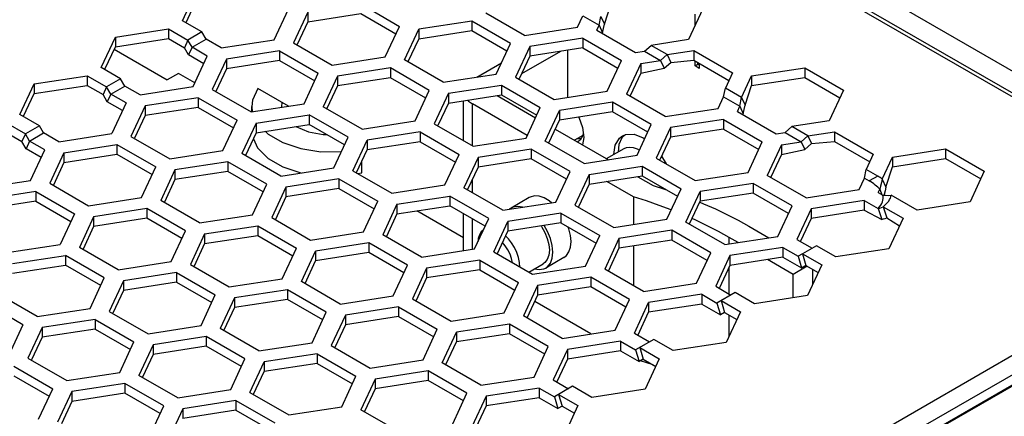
# Model space of a CAD drawing. Header units: inches. Extents: x 0 to 179, y 0 to 133.
# Tile 10 of 12: x 104 to 153, y 67 to 87. Entities that reach past the tile are written whole.
import ezdxf

# ---------------------------------------------------------------- set-up
doc = ezdxf.new("R2010")
doc.units = ezdxf.units.IN
doc.header["$MEASUREMENT"] = 0
doc.layers.add('02___PRT_ALL_AXES', color=7, linetype='Continuous')

msp = doc.modelspace()

# ---------------------------------------------------------------- linework, layer by layer
at = {"color": 7, "linetype": 'Continuous'}
for p, q in [((177.479, 70.348), (68.584, 133.217)), ((111.963, 86.557), (112.493, 87.699)), ((133.069, 86.474), (133.402, 87.467)), ((118.096, 87.078), (118.096, 86.588)), ((118.096, 86.588), (120.773, 87.002)), ((120.773, 87.002), (122.553, 85.974)), ((118.096, 86.588), (117.566, 85.445)), ((126.375, 86.625), (126.375, 86.135)), ((132.894, 86.862), (133.069, 86.474)), ((132.98, 86.036), (133.069, 86.474)), ((111.069, 86.235), (111.069, 85.746)), ((123.698, 86.211), (123.698, 85.721)), ((126.375, 86.135), (123.698, 85.721)), ((128.155, 85.107), (126.375, 86.135)), ((132.804, 86.424), (132.98, 86.036)), ((132.958, 86.009), (132.98, 86.036)), ((108.392, 85.821), (108.392, 85.331)), ((108.392, 85.331), (111.069, 85.746)), ((111.069, 85.746), (111.873, 85.281)), ((112.049, 85.67), (111.873, 85.281)), ((123.168, 84.579), (123.698, 85.721)), ((131.977, 85.758), (131.977, 85.268)), ((107.862, 84.189), (108.392, 85.331)), ((108.321, 85.209), (111.011, 83.656)), ((112.085, 84.914), (111.873, 85.281)), ((112.261, 85.302), (112.085, 84.914)), ((116.671, 85.124), (116.671, 84.634)), ((130.863, 85.096), (128.882, 83.953)), ((129.301, 85.344), (129.301, 84.854)), ((131.977, 85.268), (129.301, 84.854)), ((131.216, 85.151), (131.216, 82.771)), ((131.977, 85.268), (133.758, 84.241)), ((137.58, 85.137), (137.58, 84.647)), ((112.849, 84.473), (112.085, 84.914)), ((113.995, 84.71), (113.995, 84.22)), ((116.671, 84.634), (113.995, 84.22)), ((116.671, 84.634), (118.452, 83.606)), ((126.63, 83.795), (127.882, 84.518)), ((129.301, 84.854), (128.77, 83.712)), ((135.907, 84.633), (136.083, 84.244)), ((136.083, 84.244), (136.417, 84.541)), ((136.241, 84.93), (136.417, 84.541)), ((136.417, 84.541), (137.58, 84.647)), ((137.58, 84.647), (139.36, 83.619)), ((137.792, 84.442), (137.792, 84.524)), ((113.995, 84.22), (113.464, 83.077)), ((122.274, 84.257), (122.274, 83.767)), ((134.903, 83.988), (134.373, 82.845)), ((134.903, 84.478), (134.903, 83.988)), ((134.903, 83.988), (136.083, 84.244)), ((137.651, 84.36), (137.792, 84.442)), ((137.863, 84.401), (137.792, 84.442)), ((143.182, 84.27), (143.182, 83.78)), ((106.968, 83.868), (106.968, 83.378)), ((111.576, 83.982), (111.011, 83.656)), ((112.401, 83.506), (111.576, 83.982)), ((119.597, 83.843), (119.597, 83.353)), ((122.274, 83.767), (119.597, 83.353)), ((124.054, 82.739), (122.274, 83.767)), ((140.505, 83.856), (140.505, 83.366)), ((140.505, 83.366), (143.182, 83.78)), ((143.182, 83.78), (144.962, 82.752)), ((104.291, 83.454), (104.291, 82.964)), ((104.291, 82.964), (106.968, 83.378)), ((106.968, 83.378), (107.772, 82.914)), ((107.948, 83.302), (107.772, 82.914)), ((119.597, 83.353), (119.067, 82.211)), ((127.876, 83.391), (127.876, 82.901)), ((140.173, 82.373), (140.505, 83.366)), ((103.761, 81.821), (104.291, 82.964)), ((107.984, 82.546), (107.772, 82.914)), ((108.16, 82.935), (107.984, 82.546)), ((108.748, 82.105), (107.984, 82.546)), ((112.57, 82.756), (112.57, 82.266)), ((116.797, 82.519), (116.771, 82.317)), ((125.199, 82.976), (125.199, 82.487)), ((125.199, 82.487), (127.876, 82.901)), ((125.968, 80.573), (125.968, 82.605)), ((127.653, 82.866), (129.597, 81.744)), ((127.876, 82.901), (129.657, 81.873)), ((133.479, 82.524), (133.479, 82.034)), ((139.997, 82.761), (140.173, 82.373)), ((109.893, 82.342), (109.893, 81.852)), ((112.57, 82.266), (109.893, 81.852)), ((112.57, 82.266), (114.351, 81.238)), ((116.771, 82.317), (116.777, 82.271)), ((125.199, 82.487), (124.669, 81.344)), ((126.407, 80.319), (126.407, 82.442)), ((129.178, 80.842), (126.407, 82.442)), ((130.802, 82.11), (130.802, 81.62)), ((133.479, 82.034), (130.802, 81.62)), ((135.259, 81.006), (133.479, 82.034)), ((139.908, 82.323), (140.083, 81.935)), ((140.083, 81.935), (140.173, 82.373)), ((109.893, 81.852), (109.363, 80.71)), ((118.173, 81.889), (118.173, 81.399)), ((130.272, 80.477), (130.802, 81.62)), ((139.081, 81.657), (139.081, 81.167)), ((140.061, 81.908), (140.083, 81.935)), ((102.867, 81.01), (103.671, 80.546)), ((115.496, 81.475), (115.496, 80.985)), ((115.496, 80.985), (118.173, 81.399)), ((117.503, 81.296), (118.135, 81.031)), ((119.953, 80.372), (118.173, 81.399)), ((123.775, 81.023), (123.775, 80.533)), ((130.592, 81.169), (133.271, 79.623)), ((136.404, 81.243), (136.404, 80.753)), ((139.081, 81.167), (136.404, 80.753)), ((139.081, 81.167), (140.861, 80.139)), ((144.683, 81.035), (144.683, 80.546)), ((103.847, 80.934), (103.671, 80.546)), ((103.883, 80.178), (103.671, 80.546)), ((104.059, 80.567), (103.883, 80.178)), ((115.496, 80.985), (114.966, 79.843)), ((121.098, 80.609), (121.098, 80.119)), ((123.775, 80.533), (121.098, 80.119)), ((123.775, 80.533), (125.555, 79.505)), ((131.976, 80.84), (131.569, 80.605)), ((131.749, 80.538), (131.712, 80.523)), ((131.721, 80.693), (131.894, 80.695)), ((131.849, 80.616), (131.749, 80.538)), ((131.984, 80.85), (131.849, 80.616)), ((132.001, 80.966), (131.984, 80.85)), ((136.404, 80.753), (135.874, 79.611)), ((143.01, 80.532), (143.186, 80.143)), ((143.345, 80.828), (143.521, 80.44)), ((143.521, 80.44), (144.683, 80.546)), ((144.683, 80.546), (146.464, 79.518)), ((104.647, 79.737), (103.883, 80.178)), ((108.469, 80.388), (108.469, 79.898)), ((120.568, 78.976), (121.098, 80.119)), ((129.377, 80.156), (129.377, 79.666)), ((133.18, 79.675), (134.072, 80.189)), ((133.808, 80.393), (133.763, 80.011)), ((142.007, 80.376), (142.007, 79.887)), ((142.007, 79.887), (143.186, 80.143)), ((143.186, 80.143), (143.521, 80.44)), ((150.286, 80.169), (150.286, 79.679)), ((105.792, 79.974), (105.792, 79.484)), ((105.792, 79.484), (108.469, 79.898)), ((108.469, 79.898), (110.249, 78.87)), ((114.071, 79.522), (114.071, 79.032)), ((126.701, 79.742), (126.701, 79.252)), ((129.377, 79.666), (126.701, 79.252)), ((131.158, 78.638), (129.377, 79.666)), ((142.007, 79.887), (141.476, 78.744)), ((147.609, 79.755), (147.609, 79.265)), ((147.609, 79.265), (150.286, 79.679)), ((150.286, 79.679), (152.066, 78.651)), ((105.792, 79.484), (105.262, 78.342)), ((111.395, 79.107), (111.395, 78.618)), ((114.071, 79.032), (111.395, 78.618)), ((115.852, 78.004), (114.071, 79.032)), ((126.701, 79.252), (126.17, 78.11)), ((134.98, 79.289), (134.98, 78.799)), ((147.28, 78.234), (147.609, 79.265)), ((111.395, 78.618), (110.864, 77.475)), ((119.674, 78.655), (119.674, 78.165)), ((126.407, 77.952), (126.407, 78.62)), ((132.303, 78.875), (132.303, 78.385)), ((132.303, 78.385), (134.98, 78.799)), ((134.539, 77.747), (133.195, 78.523)), ((134.756, 78.765), (135.529, 78.319)), ((134.98, 78.799), (136.76, 77.772)), ((147.095, 78.647), (147.28, 78.234)), ((116.997, 78.241), (116.997, 77.751)), ((119.674, 78.165), (116.997, 77.751)), ((119.674, 78.165), (121.454, 77.137)), ((132.303, 78.385), (131.773, 77.243)), ((135.529, 78.319), (136.159, 78.119)), ((135.877, 78.208), (135.883, 78.278)), ((140.582, 78.423), (140.582, 77.933)), ((146.967, 78.126), (147.082, 77.854)), ((147.28, 78.234), (147.239, 78.041)), ((104.368, 77.53), (101.691, 77.116)), ((104.368, 78.02), (104.368, 77.53)), ((104.368, 77.53), (106.148, 76.503)), ((116.997, 77.751), (116.467, 76.608)), ((125.276, 77.788), (125.276, 77.298)), ((129.28, 77.711), (128.361, 77.181)), ((134.539, 77.747), (134.539, 76.352)), ((137.905, 78.009), (137.905, 77.519)), ((140.582, 77.933), (137.905, 77.519)), ((142.362, 76.905), (140.582, 77.933)), ((146.185, 77.556), (146.185, 77.066)), ((109.97, 77.154), (109.97, 76.664)), ((122.599, 77.374), (122.599, 76.884)), ((122.599, 76.884), (125.276, 77.298)), ((125.968, 75.674), (123.602, 77.039)), ((127.056, 76.27), (125.276, 77.298)), ((128.361, 77.181), (128.27, 77.116)), ((137.375, 76.376), (137.905, 77.519)), ((137.887, 77.475), (138.079, 77.397)), ((143.508, 77.142), (143.508, 76.652)), ((146.185, 77.066), (143.508, 76.652)), ((146.185, 77.066), (147.074, 76.606)), ((146.886, 77.151), (147.074, 76.606)), ((147.143, 77.248), (147.329, 76.685)), ((107.293, 76.74), (107.293, 76.25)), ((109.97, 76.664), (107.293, 76.25)), ((111.751, 75.636), (109.97, 76.664)), ((122.599, 76.884), (122.069, 75.742)), ((125.968, 75.026), (125.968, 76.899)), ((126.407, 75.094), (126.407, 76.645)), ((130.879, 76.922), (130.879, 76.432)), ((143.508, 76.652), (142.978, 75.51)), ((147.329, 76.685), (147.968, 76.289)), ((107.293, 76.25), (106.763, 75.107)), ((115.573, 76.287), (115.573, 75.797)), ((128.202, 76.507), (128.202, 76.018)), ((130.879, 76.432), (128.202, 76.018)), ((130.879, 76.432), (132.659, 75.404)), ((136.481, 76.055), (136.481, 75.565)), ((140.36, 76.265), (141.378, 75.677)), ((112.896, 75.873), (112.896, 75.383)), ((112.896, 75.383), (115.573, 75.797)), ((115.573, 75.797), (117.353, 74.769)), ((127.672, 74.875), (128.202, 76.018)), ((133.804, 75.641), (133.804, 75.151)), ((136.481, 75.565), (133.804, 75.151)), ((138.261, 74.537), (136.481, 75.565)), ((139.817, 75.435), (139.37, 75.693)), ((139.37, 75.366), (139.37, 75.693)), ((112.896, 75.383), (112.366, 74.241)), ((121.175, 75.42), (121.175, 74.931)), ((133.804, 75.151), (133.274, 74.008)), ((134.539, 75.265), (134.539, 73.257)), ((142.083, 75.188), (142.083, 74.698)), ((105.869, 74.786), (105.869, 74.296)), ((118.498, 75.006), (118.498, 74.516)), ((121.175, 74.931), (118.498, 74.516)), ((122.955, 73.903), (121.175, 74.931)), ((126.777, 74.554), (126.777, 74.064)), ((131.03, 74.68), (130.111, 74.15)), ((139.406, 74.774), (139.406, 74.284)), ((142.083, 74.698), (139.406, 74.284)), ((142.6, 73.828), (141.302, 74.577)), ((142.083, 74.698), (143.027, 74.154)), ((142.851, 74.745), (143.027, 74.154)), ((143.063, 74.868), (143.239, 74.276)), ((103.192, 73.882), (105.869, 74.296)), ((107.649, 73.268), (105.869, 74.296)), ((117.968, 73.374), (118.498, 74.516)), ((124.101, 74.14), (124.101, 73.65)), ((126.777, 74.064), (124.101, 73.65)), ((126.777, 74.064), (128.558, 73.036)), ((129.251, 73.942), (129.986, 74.366)), ((139.406, 74.284), (138.876, 73.142)), ((139.37, 72.836), (139.37, 74.206)), ((143.307, 74.237), (142.6, 73.828)), ((143.239, 74.276), (143.027, 74.154)), ((143.239, 74.276), (143.864, 73.915)), ((143.59, 73.326), (143.59, 74.073)), ((111.471, 73.919), (111.471, 73.429)), ((124.101, 73.65), (123.57, 72.507)), ((132.38, 73.687), (132.38, 73.197)), ((142.6, 72.644), (142.6, 73.828)), ((108.795, 73.505), (108.795, 73.015)), ((111.471, 73.429), (108.795, 73.015)), ((111.471, 73.429), (113.252, 72.402)), ((117.074, 73.053), (117.074, 72.563)), ((129.703, 73.273), (129.703, 72.783)), ((132.38, 73.197), (129.703, 72.783)), ((134.16, 72.169), (132.38, 73.197)), ((162.842, 73.532), (135.194, 57.57)), ((162.877, 73.512), (135.229, 57.549)), ((108.795, 73.015), (108.264, 71.873)), ((114.397, 72.638), (114.397, 72.149)), ((117.074, 72.563), (114.397, 72.149)), ((118.854, 71.535), (117.074, 72.563)), ((129.703, 72.783), (129.173, 71.641)), ((137.982, 72.82), (137.982, 72.331)), ((114.397, 72.149), (113.867, 71.006)), ((122.676, 72.186), (122.676, 71.696)), ((132.395, 70.82), (129.553, 72.461)), ((135.305, 72.406), (135.305, 71.916)), ((137.982, 72.331), (135.305, 71.916)), ((137.982, 72.331), (138.926, 71.786)), ((138.75, 72.377), (138.926, 71.786)), ((138.962, 72.5), (139.138, 71.908)), ((119.999, 71.772), (119.999, 71.282)), ((122.676, 71.696), (119.999, 71.282)), ((122.676, 71.696), (124.456, 70.668)), ((134.775, 70.774), (135.305, 71.916)), ((139.138, 71.908), (138.926, 71.786)), ((139.138, 71.908), (139.762, 71.548)), ((139.37, 70.702), (139.37, 71.774)), ((104.693, 71.137), (104.693, 70.647)), ((107.37, 71.551), (107.37, 71.062)), ((119.999, 71.282), (119.469, 70.14)), ((128.279, 71.319), (128.279, 70.829)), ((104.693, 70.647), (104.163, 69.505)), ((107.37, 71.062), (104.693, 70.647)), ((107.37, 71.062), (109.151, 70.034)), ((112.973, 70.685), (112.973, 70.195)), ((125.602, 70.905), (125.602, 70.415)), ((128.279, 70.829), (125.602, 70.415)), ((130.059, 69.802), (128.279, 70.829)), ((110.296, 70.271), (110.296, 69.781)), ((112.973, 70.195), (110.296, 69.781)), ((114.753, 69.167), (112.973, 70.195)), ((125.072, 69.273), (125.602, 70.415)), ((133.881, 70.453), (133.881, 69.963)), ((134.861, 70.132), (135.036, 69.541)), ((110.296, 69.781), (109.766, 68.638)), ((118.575, 69.818), (118.575, 69.328)), ((131.204, 70.038), (131.204, 69.549)), ((133.881, 69.963), (131.204, 69.549)), ((133.881, 69.963), (134.824, 69.418)), ((134.649, 70.009), (134.824, 69.418)), ((115.898, 69.404), (115.898, 68.914)), ((118.575, 69.328), (115.898, 68.914)), ((118.575, 69.328), (120.355, 68.3)), ((131.204, 69.549), (130.674, 68.406)), ((135.036, 69.541), (134.824, 69.418)), ((135.539, 69.25), (134.901, 69.462)), ((135.036, 69.541), (135.661, 69.18)), ((103.269, 68.694), (105.049, 67.666)), ((115.368, 67.772), (115.898, 68.914)), ((124.177, 68.951), (124.177, 68.462)), ((108.871, 68.317), (108.871, 67.827)), ((121.501, 68.537), (121.501, 68.047)), ((124.177, 68.462), (121.501, 68.047)), ((125.958, 67.434), (124.177, 68.462)), ((129.78, 68.085), (129.78, 67.595)), ((106.195, 67.903), (106.195, 67.413)), ((108.871, 67.827), (106.195, 67.413)), ((110.652, 66.799), (108.871, 67.827)), ((121.501, 68.047), (120.97, 66.905)), ((127.103, 67.671), (127.103, 67.181)), ((129.78, 67.595), (127.103, 67.181)), ((129.78, 67.595), (130.723, 67.05)), ((130.547, 67.642), (130.723, 67.05)), ((130.76, 67.764), (130.935, 67.173)), ((106.195, 67.413), (105.664, 66.271)), ((114.474, 67.45), (114.474, 66.96)), ((127.103, 67.181), (126.573, 66.038)), ((130.935, 67.173), (130.723, 67.05)), ((130.935, 67.173), (131.56, 66.812)), ((111.797, 67.036), (111.797, 66.546)), ((114.474, 66.96), (111.797, 66.546)), ((114.474, 66.96), (116.254, 65.933))]:
    msp.add_line(p, q, dxfattribs=at)
at = {"color": 3, "linetype": 'Continuous'}
for p, q in [((164.963, 76.267), (120.664, 101.843)), ((120.964, 101.873), (165.263, 76.297)), ((111.776, 86.644), (112.493, 88.189)), ((120.773, 87.492), (122.732, 86.36)), ((116.413, 85.682), (117.13, 87.227)), ((118.096, 87.078), (117.379, 85.532)), ((129.042, 85.902), (127.082, 87.033)), ((138.038, 87.24), (137.321, 85.694)), ((137.651, 86.405), (137.651, 86.973)), ((112.756, 86.078), (111.776, 86.644)), ((126.375, 86.625), (123.698, 86.211)), ((128.335, 85.494), (126.375, 86.625)), ((131.719, 86.316), (131.988, 86.896)), ((131.988, 86.896), (132.804, 86.424)), ((132.804, 86.424), (132.894, 86.862)), ((108.392, 85.821), (111.069, 86.235)), ((111.069, 86.235), (112.049, 85.67)), ((112.756, 86.078), (112.049, 85.67)), ((112.968, 85.711), (112.756, 86.078)), ((122.015, 84.815), (122.732, 86.36)), ((122.981, 84.665), (123.698, 86.211)), ((129.042, 85.902), (131.719, 86.316)), ((132.685, 86.167), (132.804, 86.424)), ((132.685, 86.167), (134.644, 85.035)), ((107.675, 84.276), (108.392, 85.821)), ((112.261, 85.302), (112.049, 85.67)), ((112.261, 85.302), (112.968, 85.711)), ((113.736, 85.267), (112.968, 85.711)), ((113.736, 85.267), (116.413, 85.682)), ((117.379, 85.532), (119.338, 84.401)), ((127.617, 83.948), (128.335, 85.494)), ((131.977, 85.758), (129.301, 85.344)), ((131.977, 85.758), (133.937, 84.627)), ((137.321, 85.694), (135.425, 85.401)), ((113.029, 84.859), (112.261, 85.302)), ((116.671, 85.124), (113.995, 84.71)), ((116.671, 85.124), (118.631, 83.992)), ((129.301, 85.344), (128.583, 83.799)), ((134.644, 85.035), (135.09, 85.104)), ((135.09, 85.104), (135.425, 85.401)), ((135.09, 85.104), (135.907, 84.633)), ((136.241, 84.93), (135.425, 85.401)), ((136.241, 84.93), (137.58, 85.137)), ((137.58, 85.137), (139.539, 84.005)), ((112.311, 83.314), (113.029, 84.859)), ((113.995, 84.71), (113.277, 83.164)), ((119.338, 84.401), (122.015, 84.815)), ((124.941, 83.534), (122.981, 84.665)), ((133.22, 83.082), (133.937, 84.627)), ((134.903, 84.478), (135.907, 84.633)), ((135.907, 84.633), (136.241, 84.93)), ((137.651, 84.36), (137.651, 84.606)), ((137.863, 84.483), (137.863, 84.238)), ((108.655, 83.71), (107.675, 84.276)), ((117.914, 82.447), (118.631, 83.992)), ((122.274, 84.257), (119.597, 83.843)), ((124.233, 83.126), (122.274, 84.257)), ((134.903, 84.478), (134.186, 82.932)), ((137.863, 84.238), (137.651, 84.36)), ((139.539, 84.005), (139.181, 83.233)), ((140.505, 83.856), (143.182, 84.27)), ((143.182, 84.27), (145.142, 83.139)), ((104.291, 83.454), (106.968, 83.868)), ((106.968, 83.868), (107.948, 83.302)), ((108.655, 83.71), (107.948, 83.302)), ((108.867, 83.343), (108.655, 83.71)), ((119.597, 83.843), (118.88, 82.298)), ((124.941, 83.534), (127.617, 83.948)), ((128.583, 83.799), (130.543, 82.667)), ((139.997, 82.761), (140.505, 83.856)), ((103.574, 81.908), (104.291, 83.454)), ((108.16, 82.935), (107.948, 83.302)), ((108.16, 82.935), (108.867, 83.343)), ((109.635, 82.9), (108.867, 83.343)), ((109.635, 82.9), (112.311, 83.314)), ((113.277, 83.164), (115.237, 82.033)), ((117.132, 82.326), (115.587, 83.218)), ((123.516, 81.58), (124.233, 83.126)), ((125.199, 82.976), (127.876, 83.391)), ((127.876, 83.391), (129.836, 82.259)), ((130.543, 82.667), (133.22, 83.082)), ((139.091, 82.794), (139.181, 83.233)), ((139.997, 82.761), (139.181, 83.233)), ((145.142, 83.139), (144.425, 81.593)), ((108.928, 82.491), (108.16, 82.935)), ((112.57, 82.756), (109.893, 82.342)), ((112.57, 82.756), (114.53, 81.625)), ((125.199, 82.976), (124.482, 81.431)), ((133.479, 82.524), (130.802, 82.11)), ((135.438, 81.393), (133.479, 82.524)), ((136.145, 81.801), (134.186, 82.932)), ((138.822, 82.215), (139.091, 82.794)), ((139.091, 82.794), (139.908, 82.323)), ((139.908, 82.323), (139.997, 82.761)), ((108.928, 82.491), (108.21, 80.946)), ((109.893, 82.342), (109.176, 80.796)), ((115.237, 82.033), (117.914, 82.447)), ((115.27, 82.317), (115.3, 82.043)), ((115.27, 82.033), (115.27, 82.317)), ((120.839, 81.166), (118.88, 82.298)), ((129.119, 80.714), (129.836, 82.259)), ((130.085, 80.564), (130.802, 82.11)), ((136.145, 81.801), (138.822, 82.215)), ((139.788, 82.065), (139.908, 82.323)), ((139.788, 82.065), (141.748, 80.934)), ((104.554, 81.342), (103.574, 81.908)), ((113.813, 80.079), (114.53, 81.625)), ((115.496, 81.475), (118.173, 81.889)), ((120.132, 80.758), (118.173, 81.889)), ((120.839, 81.166), (123.516, 81.58)), ((139.081, 81.657), (136.404, 81.243)), ((139.081, 81.657), (141.041, 80.526)), ((144.425, 81.593), (142.528, 81.3)), ((102.867, 81.5), (103.847, 80.934)), ((104.554, 81.342), (103.847, 80.934)), ((104.766, 80.975), (104.554, 81.342)), ((115.496, 81.475), (114.779, 79.93)), ((123.775, 81.023), (121.098, 80.609)), ((123.775, 81.023), (125.735, 79.891)), ((124.482, 81.431), (126.442, 80.3)), ((134.721, 79.847), (135.438, 81.393)), ((136.404, 81.243), (135.687, 79.698)), ((142.194, 81.003), (142.528, 81.3)), ((143.345, 80.828), (142.528, 81.3)), ((143.345, 80.828), (144.683, 81.035)), ((144.683, 81.035), (146.643, 79.904)), ((104.059, 80.567), (103.847, 80.934)), ((104.059, 80.567), (104.766, 80.975)), ((104.826, 80.124), (104.059, 80.567)), ((105.533, 80.532), (104.766, 80.975)), ((105.533, 80.532), (108.21, 80.946)), ((109.176, 80.796), (111.136, 79.665)), ((115.356, 80.683), (115.57, 80.214)), ((119.415, 79.213), (120.132, 80.758)), ((120.381, 79.063), (121.098, 80.609)), ((126.442, 80.3), (129.119, 80.714)), ((132.044, 79.433), (130.085, 80.564)), ((132.029, 80.748), (131.974, 80.371)), ((140.323, 78.98), (141.041, 80.526)), ((141.748, 80.934), (142.194, 81.003)), ((142.007, 80.376), (143.01, 80.532)), ((142.194, 81.003), (143.01, 80.532)), ((143.01, 80.532), (143.345, 80.828)), ((104.109, 78.578), (104.826, 80.124)), ((105.792, 79.974), (108.469, 80.388)), ((108.469, 80.388), (110.429, 79.257)), ((111.136, 79.665), (113.813, 80.079)), ((115.57, 80.214), (116.095, 79.688)), ((129.377, 80.156), (126.701, 79.742)), ((131.337, 79.025), (129.377, 80.156)), ((142.007, 80.376), (141.289, 78.831)), ((147.609, 79.755), (150.286, 80.169)), ((150.286, 80.169), (152.245, 79.037)), ((105.792, 79.974), (105.075, 78.429)), ((114.071, 79.522), (111.395, 79.107)), ((116.031, 78.39), (114.071, 79.522)), ((116.738, 78.798), (114.779, 79.93)), ((116.095, 79.688), (116.837, 79.259)), ((120.831, 78.966), (120.831, 79.543)), ((125.017, 78.346), (125.735, 79.891)), ((126.701, 79.742), (125.983, 78.196)), ((132.044, 79.433), (134.721, 79.847)), ((135.687, 79.698), (137.646, 78.566)), ((146.643, 79.904), (146.284, 79.131)), ((147.095, 78.647), (147.609, 79.755)), ((109.711, 77.711), (110.429, 79.257)), ((111.395, 79.107), (110.677, 77.562)), ((116.738, 78.798), (119.415, 79.213)), ((120.381, 79.063), (122.341, 77.932)), ((130.62, 77.479), (131.337, 79.025)), ((132.303, 78.875), (134.98, 79.289)), ((134.98, 79.289), (136.939, 78.158)), ((146.195, 78.693), (146.284, 79.131)), ((146.866, 78.795), (146.284, 79.131)), ((152.245, 79.037), (151.528, 77.492)), ((101.432, 78.164), (104.109, 78.578)), ((119.674, 78.655), (116.997, 78.241)), ((119.674, 78.655), (121.633, 77.524)), ((120.61, 78.931), (120.831, 78.966)), ((132.303, 78.875), (131.586, 77.33)), ((137.646, 78.566), (140.323, 78.98)), ((143.249, 77.7), (141.289, 78.831)), ((145.926, 78.114), (146.195, 78.693)), ((146.195, 78.693), (146.442, 78.55)), ((146.866, 78.795), (146.442, 78.55)), ((105.075, 78.429), (107.035, 77.297)), ((115.314, 76.845), (116.031, 78.39)), ((116.997, 78.241), (116.28, 76.695)), ((122.341, 77.932), (125.017, 78.346)), ((127.943, 77.065), (125.983, 78.196)), ((136.222, 76.613), (136.939, 78.158)), ((140.582, 78.423), (137.905, 78.009)), ((142.542, 77.291), (140.582, 78.423)), ((143.249, 77.7), (145.926, 78.114)), ((146.892, 77.964), (146.967, 78.126)), ((147.01, 78.29), (146.967, 78.126)), ((104.368, 78.02), (101.691, 77.606)), ((104.368, 78.02), (106.327, 76.889)), ((107.035, 77.297), (109.711, 77.711)), ((112.637, 76.431), (110.677, 77.562)), ((122.599, 77.374), (125.276, 77.788)), ((127.236, 76.657), (125.276, 77.788)), ((137.188, 76.463), (137.905, 78.009)), ((146.185, 77.556), (143.508, 77.142)), ((146.185, 77.556), (146.886, 77.151)), ((146.892, 77.964), (147.119, 77.833)), ((148.851, 77.078), (147.554, 77.827)), ((109.97, 77.154), (107.293, 76.74)), ((111.93, 76.022), (109.97, 77.154)), ((120.916, 75.978), (121.633, 77.524)), ((122.599, 77.374), (121.882, 75.829)), ((127.943, 77.065), (130.62, 77.479)), ((131.586, 77.33), (133.545, 76.198)), ((141.825, 75.746), (142.542, 77.291)), ((143.508, 77.142), (142.79, 75.596)), ((147.143, 77.248), (148.144, 76.67)), ((151.528, 77.492), (148.851, 77.078)), ((106.327, 76.889), (105.61, 75.344)), ((107.293, 76.74), (106.576, 75.194)), ((112.637, 76.431), (115.314, 76.845)), ((116.28, 76.695), (118.239, 75.564)), ((126.519, 75.111), (127.236, 76.657)), ((130.879, 76.922), (128.202, 76.507)), ((130.879, 76.922), (132.838, 75.79)), ((133.545, 76.198), (136.222, 76.613)), ((148.144, 76.67), (147.427, 75.124)), ((112.896, 75.873), (115.573, 76.287)), ((115.573, 76.287), (117.532, 75.156)), ((127.484, 74.962), (128.202, 76.507)), ((136.481, 76.055), (133.804, 75.641)), ((134.443, 58.646), (164.963, 76.267)), ((138.441, 74.924), (136.481, 76.055)), ((139.148, 75.332), (137.188, 76.463)), ((111.213, 74.477), (111.93, 76.022)), ((112.896, 75.873), (112.179, 74.327)), ((118.239, 75.564), (120.916, 75.978)), ((123.842, 74.697), (121.882, 75.829)), ((132.121, 74.245), (132.838, 75.79)), ((133.804, 75.641), (133.087, 74.095)), ((139.148, 75.332), (141.825, 75.746)), ((142.79, 75.596), (143.558, 75.153)), ((102.933, 74.929), (105.61, 75.344)), ((108.536, 74.063), (106.576, 75.194)), ((116.815, 73.61), (117.532, 75.156)), ((121.175, 75.42), (118.498, 75.006)), ((123.135, 74.289), (121.175, 75.42)), ((123.842, 74.697), (126.519, 75.111)), ((134.867, 57.912), (164.963, 75.288)), ((142.083, 75.188), (139.406, 74.774)), ((142.083, 75.188), (142.851, 74.745)), ((143.77, 75.276), (143.063, 74.868)), ((144.75, 74.71), (143.77, 75.276)), ((147.427, 75.124), (144.75, 74.71)), ((103.192, 74.372), (105.869, 74.786)), ((107.829, 73.655), (105.869, 74.786)), ((117.781, 73.461), (118.498, 75.006)), ((126.777, 74.554), (124.101, 74.14)), ((126.777, 74.554), (128.737, 73.422)), ((127.484, 74.962), (129.444, 73.831)), ((137.723, 73.378), (138.441, 74.924)), ((139.406, 74.774), (138.689, 73.229)), ((143.063, 74.868), (142.851, 74.745)), ((143.063, 74.868), (144.043, 74.302)), ((108.536, 74.063), (111.213, 74.477)), ((112.179, 74.327), (114.138, 73.196)), ((122.417, 72.744), (123.135, 74.289)), ((124.101, 74.14), (123.383, 72.594)), ((129.444, 73.831), (132.121, 74.245)), ((135.046, 72.964), (133.087, 74.095)), ((144.043, 74.302), (143.326, 72.756)), ((107.111, 72.109), (107.829, 73.655)), ((111.471, 73.919), (108.795, 73.505)), ((111.471, 73.919), (113.431, 72.788)), ((114.138, 73.196), (116.815, 73.61)), ((132.38, 73.687), (129.703, 73.273)), ((134.339, 72.556), (132.38, 73.687)), ((108.795, 73.505), (108.077, 71.96)), ((117.074, 73.053), (114.397, 72.638)), ((119.033, 71.921), (117.074, 73.053)), ((119.741, 72.329), (117.781, 73.461)), ((128.02, 71.877), (128.737, 73.422)), ((129.703, 73.273), (128.986, 71.728)), ((135.046, 72.964), (137.723, 73.378)), ((138.689, 73.229), (139.457, 72.785)), ((104.435, 71.695), (102.475, 72.826)), ((112.714, 71.242), (113.431, 72.788)), ((114.397, 72.638), (113.68, 71.093)), ((119.741, 72.329), (122.417, 72.744)), ((123.383, 72.594), (125.343, 71.463)), ((133.622, 71.01), (134.339, 72.556)), ((137.982, 72.82), (135.305, 72.406)), ((137.982, 72.82), (138.75, 72.377)), ((139.669, 72.908), (138.75, 72.377)), ((140.649, 72.342), (139.669, 72.908)), ((143.326, 72.756), (140.649, 72.342)), ((103.727, 71.287), (101.768, 72.418)), ((104.435, 71.695), (107.111, 72.109)), ((122.676, 72.186), (119.999, 71.772)), ((122.676, 72.186), (124.636, 71.055)), ((134.588, 70.861), (135.305, 72.406)), ((138.962, 72.5), (139.942, 71.934)), ((108.077, 71.96), (110.037, 70.828)), ((118.316, 70.376), (119.033, 71.921)), ((119.999, 71.772), (119.282, 70.226)), ((125.343, 71.463), (128.02, 71.877)), ((130.945, 70.596), (128.986, 71.728)), ((139.942, 71.934), (139.224, 70.389)), ((103.727, 71.287), (103.01, 69.741)), ((104.693, 71.137), (103.976, 69.592)), ((107.37, 71.551), (104.693, 71.137)), ((107.37, 71.551), (109.33, 70.42)), ((110.037, 70.828), (112.714, 71.242)), ((115.639, 69.962), (113.68, 71.093)), ((128.279, 71.319), (125.602, 70.905)), ((130.238, 70.188), (128.279, 71.319)), ((112.973, 70.685), (110.296, 70.271)), ((114.932, 69.553), (112.973, 70.685)), ((123.919, 69.509), (124.636, 71.055)), ((124.884, 69.36), (125.602, 70.905)), ((130.945, 70.596), (133.622, 71.01)), ((134.588, 70.861), (135.356, 70.418)), ((108.613, 68.875), (109.33, 70.42)), ((110.296, 70.271), (109.579, 68.725)), ((115.639, 69.962), (118.316, 70.376)), ((119.282, 70.226), (121.242, 69.095)), ((129.521, 68.642), (130.238, 70.188)), ((133.881, 70.453), (131.204, 70.038)), ((133.881, 70.453), (134.649, 70.009)), ((135.568, 70.54), (134.649, 70.009)), ((134.861, 70.132), (135.841, 69.566)), ((136.548, 69.974), (135.568, 70.54)), ((139.224, 70.389), (136.548, 69.974)), ((103.976, 69.592), (105.936, 68.461)), ((118.575, 69.818), (115.898, 69.404)), ((118.575, 69.818), (120.535, 68.687)), ((131.204, 70.038), (130.487, 68.493)), ((103.269, 69.184), (105.229, 68.052)), ((114.215, 68.008), (114.932, 69.553)), ((115.181, 67.859), (115.898, 69.404)), ((121.242, 69.095), (123.919, 69.509)), ((126.844, 68.228), (124.884, 69.36)), ((135.841, 69.566), (135.123, 68.021)), ((105.936, 68.461), (108.613, 68.875)), ((111.538, 67.594), (109.579, 68.725)), ((119.817, 67.141), (120.535, 68.687)), ((124.177, 68.951), (121.501, 68.537)), ((126.137, 67.82), (124.177, 68.951)), ((126.844, 68.228), (129.521, 68.642)), ((108.871, 68.317), (106.195, 67.903)), ((110.831, 67.186), (108.871, 68.317)), ((121.501, 68.537), (120.783, 66.992)), ((129.78, 68.085), (127.103, 67.671)), ((129.78, 68.085), (130.547, 67.642)), ((130.487, 68.493), (131.254, 68.05)), ((131.467, 68.172), (130.547, 67.642)), ((132.446, 67.607), (131.467, 68.172)), ((104.511, 66.507), (105.229, 68.052)), ((106.195, 67.903), (105.477, 66.357)), ((111.538, 67.594), (114.215, 68.008)), ((115.181, 67.859), (117.14, 66.727)), ((125.42, 66.275), (126.137, 67.82)), ((127.103, 67.671), (126.386, 66.125)), ((130.76, 67.764), (131.739, 67.198)), ((135.123, 68.021), (132.446, 67.607)), ((110.114, 65.64), (110.831, 67.186)), ((114.474, 67.45), (111.797, 67.036)), ((114.474, 67.45), (116.433, 66.319)), ((117.14, 66.727), (119.817, 67.141)), ((131.739, 67.198), (131.022, 65.653)), ((111.797, 67.036), (111.08, 65.491)), ((122.743, 65.861), (120.783, 66.992))]:
    msp.add_line(p, q, dxfattribs=at)
for points in [[(115.587, 83.218), (115.307, 82.632), (115.27, 82.317)], [(131.781, 81.771), (131.966, 81.247), (132.029, 80.748)], [(115.952, 81.056), (116.095, 80.912), (116.837, 80.484), (117.748, 80.181), (118.766, 80.026), (119.794, 80.029)], [(116.837, 79.259), (117.748, 78.956), (117.753, 78.956)], [(147.095, 78.647), (147.052, 78.464), (147.01, 78.29)], [(147.119, 77.833), (147.263, 77.824), (147.408, 77.822), (147.554, 77.827)], [(146.886, 77.151), (146.972, 77.181), (147.058, 77.213), (147.143, 77.248)]]:
    msp.add_lwpolyline(points, dxfattribs=at)
at = {"color": 7, "linetype": 'Continuous'}
for points in [[(126.163, 82.636), (126.221, 82.573), (126.407, 82.442)], [(118.135, 81.031), (118.877, 80.891), (119.053, 80.891)], [(134.129, 80.891), (133.952, 80.724), (133.808, 80.393)], [(134.072, 80.189), (134.183, 80.237), (134.349, 80.26), (134.532, 80.236), (134.724, 80.166), (134.838, 80.1)], [(147.239, 78.041), (147.197, 77.856), (147.188, 77.816)], [(130.402, 77.446), (130.284, 77.542), (130.026, 77.692), (129.773, 77.776), (129.536, 77.791), (129.327, 77.736), (129.28, 77.711)], [(136.443, 77.088), (135.844, 77.314), (135.199, 77.538), (134.539, 77.747)], [(128.944, 77.22), (128.699, 77.263), (128.464, 77.228), (128.361, 77.181)], [(138.079, 77.397), (138.676, 77.133), (139.256, 76.856), (139.818, 76.566), (140.36, 76.265)], [(139.37, 75.693), (138.828, 75.994), (138.266, 76.284), (137.686, 76.561), (137.499, 76.644)], [(147.074, 76.606), (147.16, 76.63), (147.244, 76.656), (147.329, 76.685)], [(126.972, 76.089), (126.967, 76.086), (126.849, 75.973), (126.762, 75.821), (126.708, 75.635), (126.696, 75.495)], [(129.87, 76.276), (129.897, 76.241), (130.065, 75.95), (130.191, 75.645), (130.27, 75.341), (130.296, 75.053)], [(130.473, 74.951), (130.442, 75.287), (130.351, 75.641), (130.203, 75.997), (130.028, 76.3)], [(131.392, 75.481), (131.365, 75.794), (131.285, 76.124), (131.249, 76.218)], [(128.811, 74.195), (128.793, 74.431), (128.74, 74.679), (128.653, 74.932), (128.535, 75.18), (128.39, 75.416), (128.224, 75.631), (128.087, 75.771)], [(128.44, 74.411), (128.391, 74.625), (128.309, 74.848), (128.199, 75.067), (128.065, 75.271), (127.93, 75.432)], [(130.296, 75.053), (130.27, 74.796), (130.191, 74.582), (130.065, 74.423), (129.986, 74.366)], [(131.03, 74.68), (131.156, 74.778), (131.285, 74.962), (131.365, 75.2), (131.392, 75.481)], [(130.111, 74.15), (130.203, 74.216), (130.351, 74.402), (130.442, 74.651), (130.473, 74.951)], [(129.539, 74.108), (129.773, 74.068), (130.007, 74.103), (130.111, 74.15)]]:
    msp.add_lwpolyline(points, dxfattribs=at)
at = {"color": 3, "linetype": 'Continuous'}
for centre, start_param, end_param in [((141.942, 77.684), 0.257748, 0.523601), ((142.366, 77.929), 0.427471, 0.523601), ((141.942, 77.684), -0.312964, 0.085879), ((142.366, 77.929), -0.404562, -0.059047)]:
    msp.add_ellipse(centre, major_axis=(5.196, 0), ratio=0.333329, start_param=start_param, end_param=end_param, dxfattribs=at)
at = {"layer": '02___PRT_ALL_AXES', "color": 3, "linetype": 'Continuous'}
for p, q in [((133.622, 80.358), (133.833, 80.714)), ((133.833, 80.714), (133.984, 80.831)), ((133.984, 80.831), (134.161, 80.904)), ((135.034, 80.727), (135.105, 80.674)), ((133.552, 79.889), (133.622, 80.358)), ((135.962, 79.8), (136.189, 79.408))]:
    msp.add_line(p, q, dxfattribs=at)
msp.add_lwpolyline([(134.161, 80.904), (134.575, 80.908), (135.034, 80.727)], dxfattribs=at)

doc.saveas('drawing.dxf')
